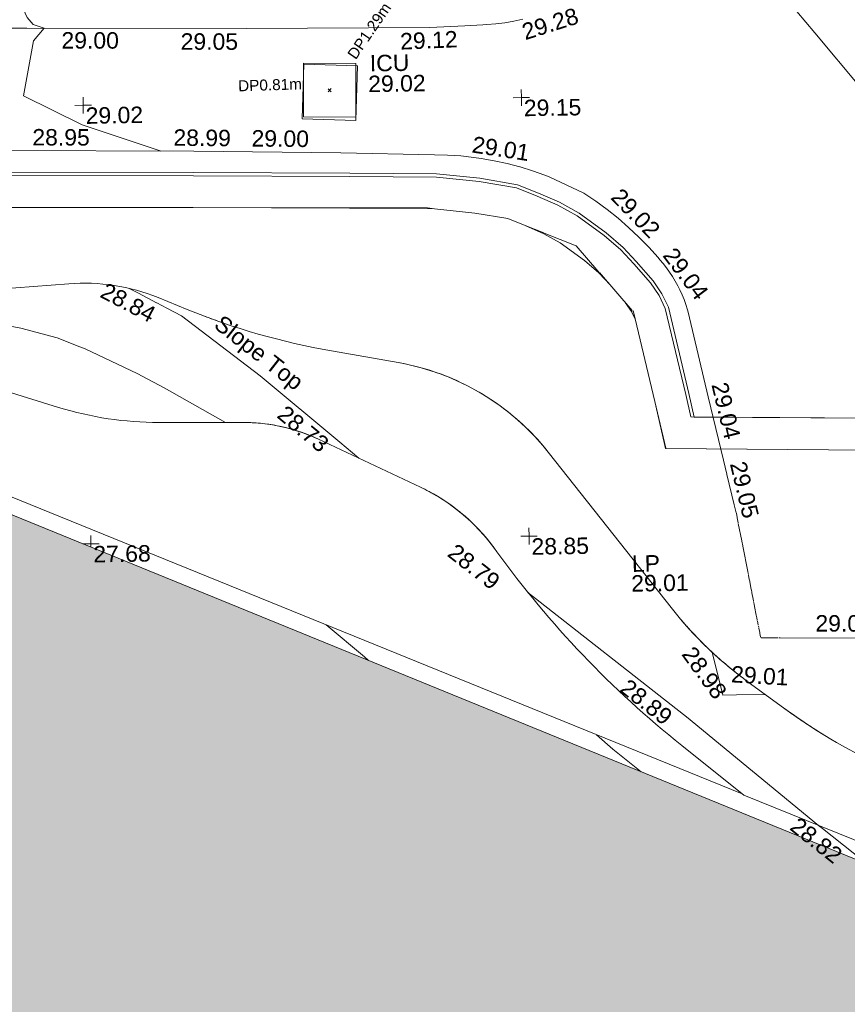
# Model space of a CAD drawing. Header units: millimetres. Extents: x -287732 to 520720, y -88450 to 287754.
# Tile 226 of 256: x 35633 to 54517, y 34736 to 57184. Entities that reach past the tile are written whole.
import ezdxf

# ---------------------------------------------------------------- set-up
doc = ezdxf.new("R2010")
doc.units = ezdxf.units.MM
doc.linetypes.add('IMPORT-UG_ELEC_LV_QLB2 _2_', pattern=[2700, 1500, -300.0000000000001, 0, -250, 150, -300.0000000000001, 0, -200])
doc.linetypes.add('IMPORT-UG_ELEC_STREET LIGHTING_QLB2 _2_', pattern=[2700, 1500, -300.0000000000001, 0, -250, 150, -300.0000000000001, 0, -200])
for name, color, linetype, lineweight, true_color in [('00_UAV_FURN_LAMP_POST', 7, 'Continuous', 9, 0xa50000), ('00_UAV_LEVEL_SPOT', 7, 'Continuous', 9, 0x666666), ('00_UAV_ROAD_MARKING_YELLOW_CONTINUOUS', 40, 'Continuous', 9, 0xffbf00), ('00_UAV_SERV_IC', 5, 'Continuous', 9, 0x0000ff), ('00_UAV_SLOPE_TOP', 40, 'Continuous', 9, 0xffbf00), ('01_DTM_CONTOUR_MNR', 7, 'Continuous', 9, 0xa5a552), ('12333-PUM-2D-U-0001-C01 - Rev2_REVIT IMPORT_dwg', 7, 'Continuous', 9, 0x767676), ('A_RHA_Line', 7, 'Continuous', 9, 0x00a600), ('PUM-ELECTRIC-LV-QLB2', 1, 'IMPORT-UG_ELEC_LV_QLB2 _2_', 9, 0xff0000), ('PUM-ELECTRIC-MH', 1, 'Continuous', 9, 0xff0000)]:
    doc.layers.add(name, color=color, linetype=linetype, lineweight=lineweight, true_color=true_color)
for name, color, linetype, lineweight in [('00_UAV_ROAD_EDGE', 7, 'Continuous', 9), ('00_UAV_SURFACE', 7, 'Continuous', 9), ('A_RHA_Detail', 7, 'Continuous', 9), ('A_RHA_Floor', 7, 'Continuous', 9), ('GEN-TEXT', 7, 'Continuous', 9)]:
    doc.layers.add(name, color=color, linetype=linetype, lineweight=lineweight)
doc.styles.add('Arial_1', font='arial.ttf', dxfattribs={"height": 250})
doc.styles.add('Swis721 Lt BT_2', font='swissl.ttf', dxfattribs={"height": 375})

# ---------------------------------------------------------------- blocks, each defined once
blk = doc.blocks.new('12333-PUM-2D-U-0001-C01 - Rev2_REVIT IMPORT_dwg_UAV-V204-Site Location Plan Proposed')
at = {"layer": '00_UAV_LEVEL_SPOT', "color": 254, "true_color": 0xeaeaea, "flags": 128}
for points in [[(0, -500.0000000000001), (0, 0), (-500.0000000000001, 0)], [(500.0000000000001, 0), (0, 0), (0, 500.0000000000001)]]:
    blk.add_lwpolyline(points, dxfattribs=at)
blk = doc.blocks.new('12333-PUM-2D-U-0001-C01 - Rev2_REVIT IMPORT_dwg_UAV-V206-Site Location Plan Proposed')
at = {"layer": '00_UAV_LEVEL_SPOT', "color": 254, "true_color": 0xeaeaea, "flags": 128}
for points in [[(2.772139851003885e-10, -500.0000000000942), (1.386069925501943e-10, 1.386069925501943e-10), (-492.8870605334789, 1.386069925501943e-10)], [(500.0000000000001, 0), (0, 0), (0, 500.0000000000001)]]:
    blk.add_lwpolyline(points, dxfattribs=at)
blk = doc.blocks.new('12333-PUM-2D-U-0001-C01 - Rev2_REVIT IMPORT_dwg_UAV-V207-Site Location Plan Proposed')
at = {"layer": '00_UAV_LEVEL_SPOT', "color": 254, "true_color": 0xcccccc, "flags": 128}
for points in [[(0, -205.4966209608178), (0, 1.386069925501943e-10), (-479.4663044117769, 0)], [(500.0000000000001, 0), (0, 0), (0, 500.0000000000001)]]:
    blk.add_lwpolyline(points, dxfattribs=at)
blk = doc.blocks.new('12333-PUM-2D-U-0001-C01 - Rev2_REVIT IMPORT_dwg_MGS62954_T2_Galway_ITM_3d_Rev1-2077680-Site Location Plan Proposed')
at = {"layer": '00_UAV_ROAD_MARKING_YELLOW_CONTINUOUS', "color": 254, "true_color": 0xeaeaea, "flags": 128}
blk.add_lwpolyline([(533950065.0292161, 725611785.332216), (533949860.5014286, 725611745.8204154), (533949654.498464, 725611714.9080082), (533949447.381722, 725611692.6492248), (533949240.7532893, 725611679.1639594), (533949151.8629385, 725611676.0297223), (533948741.559478, 725611662.4659717), (533947937.0436454, 725611635.8704069), (533943745.6234139, 725611682.9312648), (533938745.5191109, 725611778.9303694), (533938223.3668356, 725611788.9553903), (533933748.2826792, 725611893.4320631), (533932570.0329115, 725611920.9398397), (533928753.5705827, 725611969.6975839), (533926855.5251128, 725611993.9463272), (533923759.5626962, 725612081.3903856), (533921260.6408731, 725612151.9713023), (533918765.342734, 725612205.13282), (533915956.9719409, 725612264.9642489), (533913770.3801009, 725612309.5001754), (533909604.0821864, 725612394.3582331)], dxfattribs=at)
at = {"layer": '00_UAV_SERV_IC', "color": 254, "true_color": 0xeaeaea, "flags": 128}
blk.add_lwpolyline([(533944989.3925001, 725609601.352), (533945046.3924999, 725610847.3520001), (533946273.1876675, 725610791.2305518), (533946216.1876675, 725609545.2305516)], close=True, dxfattribs=at)
at = {"layer": '00_UAV_SLOPE_TOP', "color": 254, "true_color": 0xeaeaea}
for p, q in [((533941183.4330645, 725605694.3107231), (533940977.7678569, 725605806.6080195)), ((533941593.4783091, 725605470.4178596), (533941188.1742454, 725605691.7219441))]:
    blk.add_line(p, q, dxfattribs=at)
at = {"layer": '00_UAV_SLOPE_TOP', "color": 254, "true_color": 0xeaeaea, "flags": 128}
for points in [[(533946148.9591239, 725601844.3572689), (533945719.2663844, 725602215.1299084), (533943926.7295003, 725603761.8715003), (533942156.7295002, 725605162.8715), (533941828.9032702, 725605341.8711457), (533941604.4553748, 725605464.4241632)], [(533956488.2486309, 725593291.3561932), (533953519.7295002, 725595818.8715004), (533953449.5720801, 725595875.9183012), (533949951.7674934, 725598720.0730877)]]:
    blk.add_lwpolyline(points, dxfattribs=at)
at = {"layer": '00_UAV_SLOPE_TOP', "color": 254, "true_color": 0xcccccc, "flags": 128}
blk.add_lwpolyline([(533957599.8178498, 725592379.7536377), (533957268.9388157, 725592650.2232214), (533956575.7295002, 725593216.8715001), (533956488.2486309, 725593291.3561932)], dxfattribs=at)
at = {"layer": '00_UAV_SURFACE', "color": 254, "true_color": 0xeaeaea, "flags": 128}
blk.add_lwpolyline([(533955333.4242669, 725596292.9667559), (533954671.6445437, 725596298.3416167), (533954358.0595003, 725596300.8885002), (533954129.6455399, 725597284.5345405)], dxfattribs=at)
at = {"layer": '01_DTM_CONTOUR_MNR', "color": 254, "true_color": 0xeaeaea, "flags": 128}
for points in [[(533958997.7365229, 725608911.7271248), (533958949.5136126, 725608948.5231512), (533958740.0000001, 725609080.0000002), (533958657.3264858, 725609173.5884308), (533958540.0000001, 725609310.0000004), (533957738.85035, 725610097.3283256), (533956719.021981, 725611362.99457), (533956114.0993571, 725612100.7750337), (533955336.015036, 725612723.4965209), (533955183.1609159, 725612818.3236567), (533954948.2491391, 725612953.1285881), (533954497.3181946, 725613222.2364635), (533954075.9053629, 725613528.3036281), (533953550.0000002, 725613950.0000004), (533953390.0000001, 725614080.0000001), (533953300.0000001, 725614390), (533953245.856407, 725614400.4224281)], [(533941756.8498842, 725608924.9006933), (533941740.0000002, 725608930.0000004), (533939969.1526591, 725609557.0076301), (533938640.0000001, 725610240.0000001), (533938895.6695899, 725611492.2775159), (533939140.0000002, 725611770.0000002), (533938889.8728085, 725611863.5468664), (533938759.175127, 725612025.1988158), (533938670.0000002, 725612220.0000002), (533938736.6758248, 725612235.5236768)], [(533939826.3055165, 725604496.4859375), (533939315.0830984, 725604705.907365), (533938486.0656319, 725604942.1350487), (533934533.7923511, 725605755.5786558), (533933973.2107291, 725605931.2372928)], [(533943117.7725127, 725602712.4830853), (533941731.2438647, 725603523.9568511), (533941122.6542716, 725603861.9007004), (533939951.2572068, 725604445.2996819), (533939828.2477383, 725604495.6903094)]]:
    blk.add_lwpolyline(points, dxfattribs=at)
at = {"layer": '01_DTM_CONTOUR_MNR', "color": 254, "true_color": 0xcccccc, "flags": 128}
for points in [[(533946286.4491226, 725597228.6012495), (533946194.4482389, 725597313.1645365), (533945335.6918891, 725598059.6154943)], [(533952463.5516464, 725594581.1290824), (533951824.9238275, 725595108.2553089), (533951463.1958082, 725595447.6876363)]]:
    blk.add_lwpolyline(points, dxfattribs=at)
at = {"xscale": 0.375, "yscale": 0.375, "zscale": 0.375}
for name, p in [('12333-PUM-2D-U-0001-C01 - Rev2_REVIT IMPORT_dwg_UAV-V204-Site Location Plan Proposed', (533940000.0000001, 725610000)), ('12333-PUM-2D-U-0001-C01 - Rev2_REVIT IMPORT_dwg_UAV-V204-Site Location Plan Proposed', (533950000.0000001, 725610000)), ('12333-PUM-2D-U-0001-C01 - Rev2_REVIT IMPORT_dwg_UAV-V207-Site Location Plan Proposed', (533940000.0000001, 725600000.0000001)), ('12333-PUM-2D-U-0001-C01 - Rev2_REVIT IMPORT_dwg_UAV-V206-Site Location Plan Proposed', (533950000.0000001, 725600000.0000001))]:
    blk.add_blockref(name, p, dxfattribs=at)
at = {"layer": '00_UAV_FURN_LAMP_POST', "color": 251, "true_color": 0x666666, "char_height": 375, "attachment_point": 1, "line_spacing_factor": 1.005061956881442, "style": 'Swis721 Lt BT_2'}
for s, insert, width in [('LP', (533952334.9108425, 725599519.454587), 707.5855621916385), ('29.01', (533952312.367331, 725599068.8924886), 1495.902363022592)]:
    blk.add_mtext(s, dxfattribs=dict(at, insert=insert, width=width))
at = {"layer": '00_UAV_LEVEL_SPOT', "char_height": 375, "width": 1495.902363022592, "attachment_point": 1, "line_spacing_factor": 1.005061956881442, "style": 'Swis721 Lt BT_2'}
for s, insert in [('29.02', (533940051.8765643, 725609949.1441548)), ('29.15', (533950051.8765643, 725609949.1441548)), ('27.68', (533940051.8765643, 725599949.1441547)), ('28.85', (533950051.8765643, 725599949.1441547))]:
    blk.add_mtext(s, dxfattribs=dict(at, insert=insert))
at = {"layer": '00_UAV_ROAD_EDGE', "color": 251, "true_color": 0x666666, "insert": (533950003.4125121, 725611665.9780271), "char_height": 375, "width": 1495.902363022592, "attachment_point": 1, "rotation": 16.54542139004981, "line_spacing_factor": 1.005061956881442, "style": 'Swis721 Lt BT_2'}
blk.add_mtext('29.28', dxfattribs=at)
at = {"layer": '00_UAV_ROAD_MARKING_YELLOW_CONTINUOUS', "color": 251, "true_color": 0x666666, "char_height": 375, "width": 1495.902363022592, "attachment_point": 1, "line_spacing_factor": 1.005061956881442, "style": 'Swis721 Lt BT_2'}
for s, insert, rotation in [('29.00', (533939533.5108538, 725611676.3638916), 358.9000893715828), ('29.05', (533942251.4455397, 725611602.7039171), 358.9000893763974), ('29.12', (533947251.2921109, 725611517.0438445), 1.402824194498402), ('28.95', (533938831.0228102, 725609479.2999202), 358.84342862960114), ('28.99', (533942051.5251385, 725609417.1862223), 358.41028347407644), ('29.00', (533943833.2094936, 725609368.3456697), 358.4102834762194), ('29.01', (533948896.3599764, 725609142.2544494), 350.2086993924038), ('29.02', (533952251.3449557, 725607928.2690375), 313.0835974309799), ('29.04', (533953450.2862108, 725606561.7626765), 305.8300317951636), ('29.04', (533954584.8792185, 725603463.7113545), 282.58570518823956), ('29.05', (533954974.5452116, 725601652.6346061), 282.5857051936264), ('29.01', (533956502.0609384, 725598087.7165033), 358.79308131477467), ('29.01', (533954571.1292137, 725596962.6848657), 355.7418279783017)]:
    blk.add_mtext(s, dxfattribs=dict(at, insert=insert, rotation=rotation))
at = {"layer": '00_UAV_SERV_IC', "color": 251, "true_color": 0x666666, "char_height": 375, "attachment_point": 1, "line_spacing_factor": 1.005061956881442, "style": 'Swis721 Lt BT_2'}
for s, insert, width in [('ICU', (533946555.4570223, 725611030.5640447), 1021.012723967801), ('29.02', (533946510.6288718, 725610560.1850438), 1495.902363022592)]:
    blk.add_mtext(s, dxfattribs=dict(at, insert=insert, width=width))
at = {"layer": '00_UAV_SLOPE_TOP', "color": 251, "true_color": 0x666666, "char_height": 375, "attachment_point": 1, "line_spacing_factor": 1.005061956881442, "style": 'Swis721 Lt BT_2'}
for s, insert, width, rotation in [('28.84', (533940462.6447457, 725605963.8054714), 1495.902363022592, 331.3645813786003), ('Slope Top', (533943104.2734818, 725605189.6484576), 2763.857699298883, 320.96691237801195), ('28.73', (533944518.2487267, 725603107.6323081), 1495.902363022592, 319.2097959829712), ('28.79', (533948342.2555825, 725599886.7076396), 1495.902363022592, 320.9244854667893), ('28.89', (533952221.6006255, 725596734.0629512), 1495.902363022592, 320.88455355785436), ('28.82', (533956045.5884639, 725593513.6225127), 1495.902363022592, 320.6163269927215)]:
    blk.add_mtext(s, dxfattribs=dict(at, insert=insert, width=width, rotation=rotation))
at = {"layer": '00_UAV_SURFACE', "color": 251, "true_color": 0x666666, "insert": (533953726.1408479, 725597461.6958177), "char_height": 375, "width": 1495.902363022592, "attachment_point": 1, "rotation": 304.9365471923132, "line_spacing_factor": 1.005061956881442, "style": 'Swis721 Lt BT_2'}
blk.add_mtext('28.98', dxfattribs=at)
blk = doc.blocks.new('12333-PUM-2D-U-0001-C01 - Rev2_REVIT IMPORT_dwg-1620468-Site Location Plan Proposed')
at = {"layer": 'GEN-TEXT', "color": 254, "true_color": 0xdddddd}
for p, q in [((304512.9948138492, -5644.711517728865), (304583.7054919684, -5574.000839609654)), ((304583.7054919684, -5644.711517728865), (304512.9948138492, -5574.000839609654))]:
    blk.add_line(p, q, dxfattribs=at)
at = {"layer": 'PUM-ELECTRIC-MH', "color": 254, "true_color": 0xffdddd}
for p, q in [((303938.3501529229, -6205.356178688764), (303965.3501529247, -4983.356178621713)), ((303965.3501529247, -4983.356178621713), (305160.3501528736, -5010.356178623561)), ((305160.3501528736, -5010.356178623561), (305133.3501528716, -6232.356178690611)), ((305133.3501528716, -6232.356178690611), (303938.3501529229, -6205.356178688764))]:
    blk.add_line(p, q, dxfattribs=at)
blk.add_blockref('12333-PUM-2D-U-0001-C01 - Rev2_REVIT IMPORT_dwg_MGS62954_T2_Galway_ITM_3d_Rev1-2077680-Site Location Plan Proposed', (-533641079.6498471, -725615854.3561786))
at = {"layer": 'PUM-ELECTRIC-LV-QLB2', "char_height": 250, "width": 1738.507782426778, "attachment_point": 2, "line_spacing_factor": 0.9417779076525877, "style": 'Arial_1'}
for s, insert, rotation in [('DP1.29m', (305373.4703503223, -4199.770996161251), 54.58496780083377), ('DP0.81m', (303188.5822972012, -5337.976398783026), 0.8459235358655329)]:
    blk.add_mtext(s, dxfattribs=dict(at, insert=insert, rotation=rotation))

msp = doc.modelspace()

# ---------------------------------------------------------------- hatches: boundary and pattern name
at = {"layer": 'A_RHA_Detail', "true_color": 0xff80c0}
h = msp.add_hatch(color=231, dxfattribs=at)
h.paths.add_polyline_path([(56188.28042545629, 24.99999962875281), (65283.05521156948, 24.99999962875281), (65283.05521156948, 22870.95558491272), (88583.301808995, 22870.95558491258), (88583.301808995, 36514.72878646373), (58436.48823028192, 36514.72878646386), (27815.30860791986, 49010.81821995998), (23668.6203268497, 30036.46950734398), (53307.6900862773, 23736.49074818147), (53307.6900862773, 14330.02375410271), (56155.84326007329, 14338.3166313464), (56184.85014944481, 1695.000547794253), (56184.85025759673, 205.5228286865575), (56084.50000007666, 200.5778279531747), (56084.50000007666, 24.99999962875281)])
h.paths.add_polyline_path([(24586.91955213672, 33847.40526666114), (24586.89580502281, 33847.41031426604), (24501.47018237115, 33847.41031426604)])
h.paths.add_polyline_path([(104690.1273206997, 36764.46481787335), (106330.8217241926, 36764.46481787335), (106330.8217241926, 43494.46481787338), (99600.82172419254, 43494.46481787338), (99600.82172419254, 36764.46481787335), (100733.7848329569, 36764.46481787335)])

# ---------------------------------------------------------------- linework, layer by layer
at = {"layer": 'A_RHA_Floor', "color": 254, "true_color": 0xdddddd}
for p, q in [((39604.31537953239, 54186.6808570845), (35045.22371748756, 54199.13945394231)), ((42958.45611026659, 54152.15716105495), (39604.31537953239, 54186.6808570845)), ((45099.0047959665, 54104.45235506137), (42958.45611026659, 54152.15716105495)), ((45395.32693347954, 54097.4274925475), (45099.0047959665, 54104.45235506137)), ((45695.28484832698, 54077.72489916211), (45395.32693347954, 54097.4274925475)), ((45993.23634454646, 54045.57772740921), (45695.28484832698, 54077.72489916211)), ((46166.24225285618, 54021.1150642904), (45993.23634454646, 54045.57772740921)), ((46461.42607000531, 53969.39417812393), (46166.24225285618, 54021.1150642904)), ((46755.0873558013, 53905.16029375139), (46461.42607000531, 53969.39417812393)), ((47045.80121083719, 53828.68549601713), (46755.0873558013, 53905.16029375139)), ((47333.05764041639, 53740.10394317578), (47054.79995015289, 53825.91054576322)), ((47614.95285884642, 53640.06779736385), (47333.05764041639, 53740.10394317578)), ((47710.69320298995, 53603.08981190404), (47614.95285884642, 53640.06779736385)), ((48504.9621901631, 53229.75350732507), (47710.69320298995, 53603.08981190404)), ((48780.72944047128, 53045.16246205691), (48504.9621901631, 53229.75350732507)), ((49039.38194809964, 52855.87637892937), (48780.72944047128, 53045.16246205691)), ((44934.54034293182, 52891.50393213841), (45098.87963769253, 52873.96898786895)), ((46019.22499701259, 52775.76846554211), (46773.89465516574, 52648.0572254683)), ((49285.99414187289, 52659.16388736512), (49039.38194809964, 52855.87637892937)), ((49528.04230444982, 52449.06146127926), (49285.99414187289, 52659.16388736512)), ((47163.00342849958, 52492.97903512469), (47589.10453431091, 52323.15765631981)), ((47599.33626978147, 52319.07982736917), (48332.54672631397, 52026.8608939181)), ((49761.10543316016, 52228.98336376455), (49528.04230444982, 52449.06146127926)), ((49984.74821113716, 51999.33864208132), (49761.10543316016, 52228.98336376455)), ((48332.54672631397, 52026.8608939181), (48849.95917719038, 51431.49188950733)), ((50197.42533991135, 51761.81780534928), (49984.74821113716, 51999.33864208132)), ((50240.09352827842, 51711.67520207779), (50197.42533991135, 51761.81780534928)), ((50315.88169056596, 51623.71358554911), (50240.09352827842, 51711.67520207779)), ((48861.43259226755, 51418.28981889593), (49610.73441222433, 50556.09356174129)), ((50391.01267558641, 51528.74613127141), (50315.88169056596, 51623.71358554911)), ((50462.10093643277, 51430.71581645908), (50391.01267558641, 51528.74613127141)), ((50529.02175314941, 51329.79462989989), (50462.10093643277, 51430.71581645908)), ((50591.65773222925, 51226.15960859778), (50529.02175314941, 51329.79462989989)), ((50649.76733183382, 51120.23255845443), (50591.65773222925, 51226.15960859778)), ((50697.23872336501, 51025.01743435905), (50649.76733183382, 51120.23255845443)), ((50746.86252570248, 50914.85961975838), (50697.23872336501, 51025.01743435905)), ((50791.93174555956, 50802.46634430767), (50746.86252570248, 50914.85961975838)), ((50832.2548899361, 50688.28435407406), (50791.93174555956, 50802.46634430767)), ((49620.32796007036, 50545.0545907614), (49638.48718188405, 50524.15938850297)), ((50867.76121850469, 50572.51396334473), (50832.2548899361, 50688.28435407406)), ((50898.18740378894, 50456.12728223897), (50867.76121850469, 50572.51396334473)), ((50914.3452802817, 50384.36723227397), (50898.18740378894, 50456.12728223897)), ((51342.41018129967, 48588.1494486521), (50914.3452802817, 50384.36723227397)), ((51691.34328553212, 47144.25676018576), (51342.41018129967, 48588.1494486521)), ((50948.54549542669, 48126.40459498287), (56086.01867668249, 48088.31520869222)), ((51769.11037016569, 46822.45489184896), (51692.37104346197, 47140.00387577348)), ((51938.42512399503, 46121.82679995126), (51771.76935357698, 46811.45196132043)), ((51982.94724742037, 45937.5932959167), (51938.75845007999, 46120.44748944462)), ((52003.80426766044, 45833.07350637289), (51984.81037462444, 45929.88363548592)), ((52027.68059026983, 45711.37808194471), (52005.53514580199, 45824.25137938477)), ((52107.45499608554, 45304.77525901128), (52029.66388998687, 45701.26938535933)), ((52130.12623687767, 45189.22202597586), (52108.86866736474, 45297.56990628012)), ((52244.97956106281, 44603.82517645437), (52132.04185277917, 45179.4583075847)), ((52259.06881708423, 44532.01353194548), (52246.18823077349, 44597.66469789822)), ((52280.53259030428, 44422.61465027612), (52260.91927034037, 44522.58194157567)), ((52325.08956542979, 44195.51183851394), (52281.55440559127, 44417.40655156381)), ((52338.35616082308, 44127.89321970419), (52327.16551716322, 44184.93090310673)), ((52369.03016154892, 43971.55065396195), (52340.32627786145, 44117.85171402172)), ((52376.15461125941, 43935.23798783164), (52369.1850284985, 43970.76131133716)), ((52391.26445169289, 43858.22451826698), (52379.87623147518, 43916.2692312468)), ((52399.5993367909, 43815.74237408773), (52392.22823810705, 43853.31218739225)), ((52439.76819608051, 43611.00538590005), (52401.34530631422, 43806.84332771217)), ((52451.86407486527, 43549.35380216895), (52440.6660697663, 43606.42900615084)), ((52461.21118804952, 43501.71242435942), (52454.04821858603, 43538.22142213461)), ((52473.07615250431, 43441.23778976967), (52463.76278475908, 43488.70717017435)), ((52484.73645403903, 43381.80630329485), (52474.43113265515, 43434.33158033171)), ((52494.67198674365, 43331.16580520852), (52489.02673998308, 43359.93910969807)), ((52506.87899035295, 43268.94782844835), (52496.62084819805, 43321.23263728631)), ((52530.62501231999, 43147.91653443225), (52509.54136747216, 43255.37793668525)), ((52540.90425566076, 43095.5241747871), (52531.79610989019, 43141.94755762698)), ((52584.79724001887, 43093.0460607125), (52547.60653819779, 43093.18037225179)), ((52730.79414699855, 43092.51880340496), (52589.46071733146, 43093.02921890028)), ((52780.89255425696, 43092.33787661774), (52741.96973451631, 43092.47844357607)), ((52848.95164211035, 43092.09208612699), (52781.55242628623, 43092.33549353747)), ((52931.99921232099, 43091.79216581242), (52855.14413310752, 43092.06972239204)), ((52977.16198868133, 43091.62906370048), (52951.69812811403, 43091.72102459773)), ((56666.39766664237, 43078.30565461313), (52988.27540409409, 43091.58892840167)), ((58911.62749100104, 36764.46481787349), (52156.23939730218, 39505.72449626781))]:
    msp.add_line(p, q, dxfattribs=at)
at = {"layer": 'A_RHA_Floor', "color": 253, "true_color": 0xaaaaaa}
for p, q in [((39595.45881294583, 53698.50269236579), (33408.60607236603, 53707.11842445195)), ((43163.38924427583, 53688.59546259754), (39595.45881294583, 53698.50269236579)), ((45144.51242386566, 53673.20139014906), (43163.38924427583, 53688.59546259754)), ((46128.44927600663, 53568.21567815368), (45144.51242386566, 53673.20139014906)), ((33408.50068875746, 53631.44375997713), (39595.30105682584, 53622.82810084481)), ((39595.30105682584, 53622.82810084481), (43162.99017577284, 53612.92154110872)), ((43162.99017577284, 53612.92154110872), (45140.19350257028, 53597.55792744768)), ((45140.19350257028, 53597.55792744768), (46118.11172886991, 53493.21440063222)), ((46118.11172886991, 53493.21440063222), (46970.48109912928, 53348.96963334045)), ((46991.03210328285, 53422.24250788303), (46128.44927600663, 53568.21567815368)), ((46970.48109912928, 53348.96963334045), (47442.35261347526, 53160.90658881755)), ((47471.55557456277, 53230.73125073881), (46991.03210328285, 53422.24250788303)), ((47946.82280589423, 53022.4700098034), (47471.55557456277, 53230.73125073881)), ((47442.35261347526, 53160.90658881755), (47913.26991403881, 52954.55147971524)), ((48395.03368563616, 52774.86728271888), (47946.82280589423, 53022.4700098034)), ((39593.79199579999, 52898.9413901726), (35241.73361883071, 52905.00201116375)), ((43159.17277325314, 52889.04124006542), (39593.79199579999, 52898.9413901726)), ((45098.87963769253, 52873.96898786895), (43159.17277325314, 52889.04124006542)), ((46019.22499701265, 52775.7684655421), (45098.87963769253, 52873.96898786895)), ((47913.26991403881, 52954.55147971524), (48354.30910828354, 52710.91056821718)), ((49013.23730179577, 52324.78021885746), (48395.03368563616, 52774.86728271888)), ((47163.00342849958, 52492.97903512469), (46773.89465516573, 52648.0572254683)), ((48354.30910828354, 52710.91056821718), (48966.32300245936, 52265.32997073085)), ((47592.31023577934, 52304.85756888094), (47163.00342849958, 52492.97903512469)), ((47964.74664358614, 52099.11452588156), (47592.31023577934, 52304.85756888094)), ((49401.8854501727, 51992.8466430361), (49013.23730179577, 52324.78021885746)), ((48517.55100216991, 51696.64180625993), (47964.74664358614, 52099.11452588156)), ((48966.32300245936, 52265.32997073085), (49349.42702757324, 51938.13147641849)), ((49349.42702757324, 51938.13147641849), (49645.30189614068, 51619.86929982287)), ((49701.58905958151, 51670.46602480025), (49401.8854501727, 51992.8466430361)), ((48847.62114764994, 51414.73807395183), (48517.55100216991, 51696.64180625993)), ((50086.62816633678, 51227.41454957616), (49701.58905958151, 51670.46602480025)), ((49106.87111155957, 51135.87201733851), (48847.62114764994, 51414.73807395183)), ((49645.30189614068, 51619.86929982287), (50026.44590077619, 51181.29978693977)), ((50286.00271070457, 50931.04640659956), (50086.62816633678, 51227.41454957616)), ((33431.68220105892, 50908.29342160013), (36750.66167193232, 51164.76322076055)), ((50026.44590077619, 51181.29978693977), (50220.39149885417, 50893.00171476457)), ((38789.40501997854, 50847.90870613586), (39453.09074670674, 50578.59258446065)), ((49592.76889421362, 50529.07445351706), (49450.75541583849, 50740.17598117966)), ((50220.39149885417, 50893.00171476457), (50363.90259458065, 50602.43628815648)), ((50435.55185133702, 50628.25581282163), (50286.00271070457, 50931.04640659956)), ((49678.52136243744, 50355.45232100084), (49592.76889421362, 50529.07445351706)), ((50363.90259458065, 50602.43628815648), (50829.02914618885, 48642.35778915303)), ((50902.70602900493, 48659.63274361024), (50435.55185133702, 50628.25581282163)), ((42748.55040704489, 49632.85660466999), (44268.78355022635, 49366.48764818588)), ((27627.09809662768, 49473.6050472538), (52119.91640636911, 39534.69786509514)), ((36518.59775058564, 48346.4612799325), (35320.89895708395, 48715.7968562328)), ((50829.02914618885, 48642.35778915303), (50948.54549542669, 48126.40459498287)), ((51026.35761506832, 48125.82769344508), (50902.70602900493, 48659.63274361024)), ((50376.88585847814, 47412.49146740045), (50123.97687828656, 48478.2690555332)), ((50356.05234000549, 47476.42545080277), (50146.55924404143, 48380.80909964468)), ((44775.9811756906, 46526.1163442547), (42450.57472735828, 47619.1448573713)), ((56481.34634932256, 47361.88185566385), (50372.21370609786, 47406.65668267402)), ((47694.11570982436, 47324.9892032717), (50526.68459100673, 43744.55091088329)), ((50739.74895966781, 40635.60116214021), (52156.23939730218, 39505.72449626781))]:
    msp.add_line(p, q, dxfattribs=at)
at = {"layer": 'A_RHA_Floor', "color": 7, "true_color": 0xf1f1f1}
for p, q in [((33407.49261246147, 52907.55635142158), (44934.54034293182, 52891.50393213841)), ((49638.48718188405, 50524.15938850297), (50123.97687828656, 48478.2690555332)), ((50124.25208146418, 48477.10932850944), (50146.55924404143, 48380.80909964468)), ((51026.35761506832, 48125.82769344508), (56086.01867668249, 48088.31520873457)), ((50356.05234000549, 47476.42545080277), (50372.21370609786, 47406.65668267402)), ((56118.94436423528, 47364.53795877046), (50378.28100497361, 47406.61221445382))]:
    msp.add_line(p, q, dxfattribs=at)
at = {"layer": 'A_RHA_Floor', "color": 7, "true_color": 0xf9f9f9}
for p, q in [((40740.51084199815, 48001.00226698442), (38811.194599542, 48001.00226698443)), ((46466.27423361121, 45127.11482922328), (46518.27677595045, 45055.40361367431)), ((53092.12354406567, 41473.73374072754), (52227.24671551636, 42106.66457431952)), ((53092.12354406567, 41473.73374072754), (53092.1235440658, 41473.73374072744))]:
    msp.add_line(p, q, dxfattribs=at)
at = {"layer": 'A_RHA_Floor', "color": 253, "true_color": 0xaaaaaa}
for centre, radius, start, end in [((37097.35972316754, 46678.13860293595), 4500, 67.9132451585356, 94.41867544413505), ((37097.35972316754, 46678.13860293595), 4499.999999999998, 67.91324515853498, 94.41867544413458), ((45544.45381522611, 65589.76495598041), 16200, 247.9132451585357, 260.0617546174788), ((45544.45381522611, 65589.76495598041), 16200.00000000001, 247.9132451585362, 260.061754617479), ((43302.2984214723, 43850.51932921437), 5599.999999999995, 38.34834936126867, 80.06175461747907), ((43302.2984214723, 43850.51932921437), 5599.999999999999, 69.63340330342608, 80.06175461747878), ((43302.2984214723, 43850.51932921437), 5599.999999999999, 61.81213981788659, 69.63340330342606), ((43302.2984214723, 43850.51932921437), 5599.999999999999, 53.99087633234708, 61.81213981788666), ((38811.19459954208, 55781.00226698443), 7780.000000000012, 252.861754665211, 269.9999999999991), ((38811.19459954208, 55781.00226698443), 7779.999999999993, 252.8617546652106, 269.9999999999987), ((43302.2984214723, 43850.51932921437), 5599.999999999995, 38.34834936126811, 53.99087633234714), ((40740.51084199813, 43981.00226698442), 4019.999999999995, 64.82471001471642, 90.00000000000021), ((40740.51084199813, 43981.00226698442), 4020.000000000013, 64.82471001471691, 90.00000000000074), ((42904.26946037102, 42544.06972791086), 4399.999999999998, 35.94834927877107, 64.82471001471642), ((42904.26946037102, 42544.06972791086), 4400.000000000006, 35.9483492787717, 64.82471001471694), ((64894.9832197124, 58381.56811362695), 22700.00000000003, 215.9483492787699, 231.4220635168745), ((64894.9832197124, 58381.56811362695), 22699.99999999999, 215.9483492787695, 231.422063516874), ((57412.42669667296, 49192.02332056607), 8779.999999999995, 218.3483493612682, 233.8027315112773), ((57412.42669667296, 49192.02332056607), 8780.00000000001, 218.3483493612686, 233.8027315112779), ((60639.57230934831, 51787.04635770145), 12779.99999999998, 233.8027315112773, 245.0436307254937), ((60639.57230934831, 51787.04635770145), 12780.00000000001, 233.8027315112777, 245.0436307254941)]:
    msp.add_arc(centre, radius, start, end, dxfattribs=at)
at = {"layer": 'A_RHA_Floor', "color": 7, "true_color": 0xf9f9f9}
for centre, radius, start, end in [((45544.45381522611, 65589.76495598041), 16199.99999999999, 249.431808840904, 250.9503725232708), ((45544.45381522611, 65589.76495598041), 16200.00000000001, 249.431808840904, 250.9503725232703), ((45544.45381522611, 65589.76495598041), 16199.99999999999, 249.4318088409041, 250.9503725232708), ((40740.51084199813, 43981.00226698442), 4020, 64.824710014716, 89.9999999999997), ((40740.51084199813, 43981.00226698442), 4020.000000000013, 67.97162126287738, 90.00000000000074), ((40740.51084199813, 43981.00226698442), 4020, 86.85308875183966, 90.00000000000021), ((40740.51084199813, 43981.00226698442), 4019.999999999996, 83.70617750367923, 86.85308875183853), ((40740.51084199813, 43981.00226698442), 4019.999999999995, 80.55926625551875, 83.70617750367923), ((40740.51084199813, 43981.00226698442), 4020, 77.41235500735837, 80.55926625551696), ((40740.51084199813, 43981.00226698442), 4019.999999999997, 74.26544375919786, 77.41235500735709), ((40740.51084199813, 43981.00226698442), 4019.999999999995, 64.82471001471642, 74.26544375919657), ((40740.51084199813, 43981.00226698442), 4020.000000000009, 64.82471001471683, 67.9716212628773), ((42904.26946037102, 42544.06972791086), 4399.999999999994, 61.99132263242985, 64.8247100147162), ((42904.26946037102, 42544.06972791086), 4400.000000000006, 61.99132263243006, 64.82471001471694), ((42904.26946037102, 42544.06972791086), 4399.999999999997, 61.99132263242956, 64.82471001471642), ((42904.26946037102, 42544.06972791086), 4399.999999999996, 35.94834927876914, 61.93707394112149), ((42904.26946037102, 42544.06972791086), 4400.000000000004, 50.38652964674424, 61.93707394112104), ((42904.26946037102, 42544.06972791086), 4399.999999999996, 59.04943786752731, 61.93707394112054), ((42904.26946037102, 42544.06972791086), 4399.999999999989, 56.16180179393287, 59.04943786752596), ((42904.26946037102, 42544.06972791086), 4399.999999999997, 53.2741657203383, 56.16180179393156), ((42904.26946037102, 42544.06972791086), 4399.999999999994, 50.38652964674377, 53.27416572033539), ((42904.26946037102, 42544.06972791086), 4400.000000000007, 35.94834927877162, 50.38652964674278), ((42904.26946037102, 42544.06972791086), 4399.999999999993, 47.4988935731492, 50.38652964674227), ((42904.26946037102, 42544.06972791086), 4399.999999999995, 44.61125749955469, 47.49889357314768), ((42904.26946037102, 42544.06972791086), 4399.999999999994, 41.72362142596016, 44.61125749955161), ((42904.26946037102, 42544.06972791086), 4399.999999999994, 38.83598535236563, 41.72362142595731), ((42904.26946037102, 42544.06972791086), 4399.999999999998, 35.94834927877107, 38.83598535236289), ((57412.42669667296, 49192.02332056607), 8779.999999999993, 220.2801471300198, 226.2697197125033), ((57412.42669667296, 49192.02332056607), 8780.000000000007, 220.2801471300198, 226.2697197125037), ((57412.42669667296, 49192.02332056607), 8779.999999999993, 220.2801471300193, 222.2119448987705), ((57412.42669667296, 49192.02332056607), 8779.999999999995, 222.2119448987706, 224.1437426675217), ((57412.42669667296, 49192.02332056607), 8779.999999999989, 224.1437426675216, 226.0755404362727), ((57412.42669667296, 49192.02332056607), 8779.999999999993, 226.0755404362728, 226.2697197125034), ((57412.42669667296, 49192.02332056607), 8779.999999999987, 226.3170151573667, 226.4720534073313), ((57412.42669667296, 49192.02332056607), 8780.00000000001, 226.3170151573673, 226.4720534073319), ((57412.42669667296, 49192.02332056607), 8779.999999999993, 226.3170151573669, 226.4720534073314), ((57412.42669667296, 49192.02332056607), 8779.999999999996, 226.5584898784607, 233.0096130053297), ((57412.42669667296, 49192.02332056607), 8780.00000000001, 226.5584898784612, 233.0096130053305), ((57412.42669667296, 49192.02332056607), 8780.000000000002, 226.5584898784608, 228.007338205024), ((57412.42669667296, 49192.02332056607), 8779.999999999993, 228.007338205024, 229.9391359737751), ((57412.42669667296, 49192.02332056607), 8779.999999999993, 229.9391359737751, 231.8709337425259), ((57412.42669667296, 49192.02332056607), 8779.999999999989, 231.8709337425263, 233.0096130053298), ((57412.42669667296, 49192.02332056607), 8779.999999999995, 233.1682367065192, 233.8027315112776), ((57412.42669667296, 49192.02332056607), 8780.000000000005, 233.16823670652, 233.8027315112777), ((57412.42669667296, 49192.02332056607), 8779.99999999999, 233.1682367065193, 233.8027315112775), ((60639.57230934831, 51787.04635770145), 12779.99999999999, 233.8027315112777, 238.6202597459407), ((60639.57230934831, 51787.04635770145), 12780, 233.8027315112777, 238.6202597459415), ((60639.57230934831, 51787.04635770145), 12779.99999999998, 233.8027315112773, 235.4085742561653), ((60639.57230934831, 51787.04635770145), 12779.99999999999, 235.4085742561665, 237.0144170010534), ((60639.57230934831, 51787.04635770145), 12779.99999999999, 237.0144170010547, 238.6202597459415)]:
    msp.add_arc(centre, radius, start, end, dxfattribs=at)
at = {"layer": 'A_RHA_Line', "color": 7}
msp.add_line((58436.48823028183, 36514.72878646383), (27815.30860791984, 49010.81821995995), dxfattribs=at)

# ---------------------------------------------------------------- block references
at = {"layer": '12333-PUM-2D-U-0001-C01 - Rev2_REVIT IMPORT_dwg', "color": 254, "linetype": 'IMPORT-UG_ELEC_STREET LIGHTING_QLB2 _2_', "true_color": 0xffd4d4, "rotation": 0.9999999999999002}
msp.add_blockref('12333-PUM-2D-U-0001-C01 - Rev2_REVIT IMPORT_dwg-1620468-Site Location Plan Proposed', (-261895.0770586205, 55869.5817132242), dxfattribs=at)

doc.saveas('drawing.dxf')
